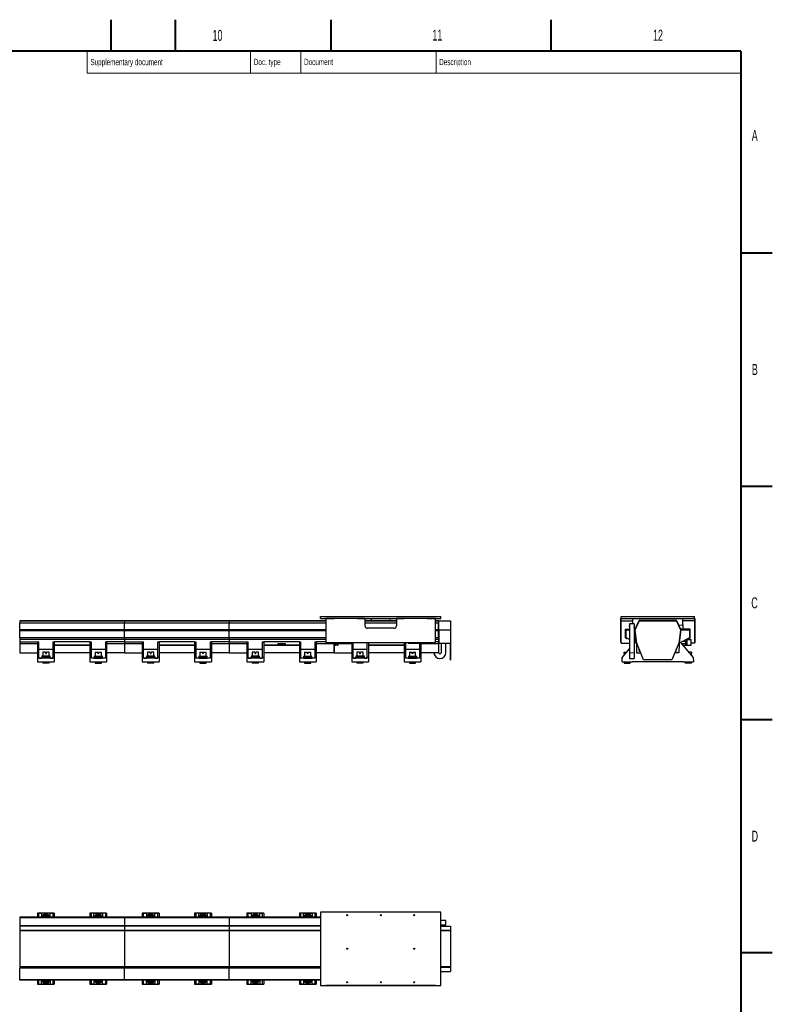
# Model space of a CAD drawing. Header units: millimetres. Extents: x 0 to 841, y 0 to 594.
# Tile 14 of 14: x 602 to 841, y 281 to 594. Entities that reach past the tile are written whole.
import ezdxf

# ---------------------------------------------------------------- set-up
doc = ezdxf.new("R2010")
doc.units = ezdxf.units.MM
doc.styles.add('SLDTEXTSTYLE0', font='TXT', dxfattribs={"width": 0.605})

msp = doc.modelspace()

# ---------------------------------------------------------------- linework, layer by layer
at = {"color": 7, "linetype": 'Continuous', "lineweight": 40}
for p, q in [((630.5, 594), (630.5, 584)), ((651, 594), (651, 584)), ((700.5, 594), (700.5, 584)), ((770.5, 594), (770.5, 584)), ((831, 584), (20, 584)), ((831, 584), (831, 10)), ((831, 519.75), (841, 519.75)), ((831, 445.5), (841, 445.5)), ((831, 371.25), (841, 371.25)), ((831, 297), (841, 297))]:
    msp.add_line(p, q, dxfattribs=at)
at = {"color": 7, "linetype": 'Continuous', "lineweight": 15}
for p, q in [((623, 584), (623, 577)), ((675, 584), (675, 577)), ((691, 584), (691, 577)), ((734, 584), (734, 577)), ((623, 577), (831, 577))]:
    msp.add_line(p, q, dxfattribs=at)
at = {"color": 7, "linetype": 'Continuous', "lineweight": 30}
for p, q in [((634.83, 402.67), (601.53, 402.67)), ((601.53, 402.67), (601.53, 402.51)), ((601.53, 402.51), (601.53, 401.91)), ((634.83, 401.91), (601.53, 401.91)), ((601.53, 401.85), (601.53, 401.91)), ((634.83, 401.85), (601.53, 401.85)), ((601.53, 399.74), (601.53, 401.85)), ((634.83, 402.67), (634.83, 402.51)), ((634.83, 402.51), (634.83, 401.91)), ((634.83, 401.85), (634.83, 401.91)), ((634.83, 399.74), (634.83, 401.85)), ((668.16, 402.67), (634.86, 402.67)), ((634.86, 402.67), (634.86, 402.51)), ((634.86, 402.51), (634.86, 401.91)), ((668.16, 401.91), (634.86, 401.91)), ((634.86, 401.85), (634.86, 401.91)), ((668.16, 401.85), (634.86, 401.85)), ((634.86, 399.74), (634.86, 401.85)), ((668.16, 402.67), (668.16, 402.51)), ((668.16, 402.51), (668.16, 401.91)), ((668.16, 401.85), (668.16, 401.91)), ((668.16, 399.74), (668.16, 401.85)), ((698.93, 402.67), (668.19, 402.67)), ((668.19, 402.67), (668.19, 402.51)), ((668.19, 402.51), (668.19, 401.91)), ((698.93, 401.91), (668.19, 401.91)), ((668.19, 401.85), (668.19, 401.91)), ((698.93, 401.85), (668.19, 401.85)), ((668.19, 399.74), (668.19, 401.85)), ((697.23, 403.35), (697.23, 404.02)), ((697.23, 404.02), (735.56, 404.02)), ((697.23, 403.35), (701.63, 403.35)), ((698.93, 403.34), (698.93, 395.69)), ((711.39, 403.34), (698.93, 403.34)), ((701.63, 403.35), (701.63, 403.34)), ((708.96, 403.35), (723.83, 403.35)), ((708.96, 403.35), (708.96, 403.34)), ((711.39, 401.07), (711.39, 403.34)), ((711.39, 403.34), (713.39, 403.34)), ((721.39, 402.67), (711.39, 402.67)), ((721.39, 401.91), (711.39, 401.91)), ((721.39, 401.85), (711.39, 401.85)), ((713.39, 403.34), (713.39, 402.67)), ((719.39, 402.67), (719.39, 403.34)), ((719.39, 403.34), (721.39, 403.34)), ((721.39, 403.34), (721.39, 401.07)), ((733.86, 403.34), (721.39, 403.34)), ((723.83, 403.35), (723.83, 403.34)), ((731.16, 403.35), (735.56, 403.35)), ((731.16, 403.35), (731.16, 403.34)), ((733.86, 395.69), (733.86, 403.34)), ((734.83, 402.67), (733.86, 402.67)), ((734.83, 401.91), (733.86, 401.91)), ((734.83, 401.85), (733.86, 401.85)), ((734.83, 402.67), (734.83, 402.51)), ((734.83, 402.51), (734.83, 401.91)), ((734.83, 401.85), (734.83, 401.91)), ((734.83, 399.74), (734.83, 401.85)), ((734.86, 401.65), (734.83, 401.65)), ((734.86, 402.67), (738.63, 402.67)), ((734.86, 402.51), (734.86, 402.67)), ((734.86, 399.79), (734.86, 402.51)), ((735.56, 403.35), (735.56, 404.02)), ((738.63, 402.67), (738.63, 402.51)), ((738.63, 402.51), (738.63, 399.79)), ((792.79, 395.69), (792.79, 403.34)), ((792.79, 403.34), (792.89, 403.34)), ((792.89, 403.35), (792.89, 404.02)), ((792.89, 404.02), (816.22, 404.02)), ((792.89, 403.35), (816.22, 403.35)), ((792.89, 403.35), (792.89, 403.34)), ((792.89, 395.69), (792.89, 403.34)), ((792.89, 402.62), (796.62, 402.62)), ((795.56, 401.65), (795.56, 392.49)), ((797.06, 401.65), (795.56, 401.65)), ((796.62, 402.62), (796.62, 403.35)), ((796.62, 401.67), (796.62, 402.62)), ((797.06, 401.65), (797.06, 392.49)), ((797.21, 399.81), (798.5, 402.57)), ((797.35, 399.79), (798.62, 402.51)), ((798.86, 402.8), (810.25, 402.8)), ((798.86, 402.67), (810.25, 402.67)), ((810.5, 402.51), (811.76, 399.79)), ((810.62, 402.57), (811.9, 399.81)), ((811.25, 401.2), (812.49, 401.32)), ((812.49, 402.62), (812.49, 403.35)), ((816.22, 402.62), (812.49, 402.62)), ((812.49, 401.32), (812.49, 402.62)), ((812.49, 401.32), (812.49, 399.99)), ((816.22, 403.35), (816.22, 404.02)), ((816.22, 403.35), (816.22, 403.34)), ((816.32, 403.34), (816.22, 403.34)), ((816.22, 403.34), (816.22, 395.69)), ((816.32, 403.34), (816.32, 395.69)), ((601.53, 399.72), (601.53, 399.74)), ((634.83, 399.72), (601.53, 399.72)), ((601.53, 399.45), (601.53, 399.72)), ((601.53, 397.22), (601.53, 399.45)), ((634.83, 399.72), (634.83, 399.74)), ((634.83, 399.45), (634.83, 399.72)), ((634.83, 397.22), (634.83, 399.45)), ((634.86, 399.72), (634.86, 399.74)), ((668.16, 399.72), (634.86, 399.72)), ((634.86, 399.45), (634.86, 399.72)), ((634.86, 397.22), (634.86, 399.45)), ((668.16, 399.72), (668.16, 399.74)), ((668.16, 399.45), (668.16, 399.72)), ((668.16, 397.22), (668.16, 399.45)), ((668.19, 399.72), (668.19, 399.74)), ((698.93, 399.72), (668.19, 399.72)), ((668.19, 399.45), (668.19, 399.72)), ((668.19, 397.22), (668.19, 399.45)), ((720.56, 400.24), (712.23, 400.24)), ((734.83, 399.72), (733.86, 399.72)), ((734.83, 400.15), (734.86, 400.15)), ((734.83, 399.72), (734.83, 399.74)), ((734.83, 399.45), (734.83, 399.72)), ((734.83, 397.22), (734.83, 399.45)), ((734.86, 399.79), (738.63, 399.79)), ((734.86, 399.72), (734.86, 399.79)), ((734.99, 399.72), (734.86, 399.72)), ((734.86, 399.45), (734.86, 399.72)), ((734.86, 397.22), (734.86, 399.45)), ((734.99, 399.45), (734.99, 399.72)), ((734.99, 397.22), (734.99, 399.45)), ((738.63, 399.79), (738.63, 395.52)), ((794.29, 399.99), (795.56, 399.99)), ((794.29, 397.22), (794.29, 399.99)), ((794.49, 397.22), (794.49, 399.45)), ((794.76, 399.72), (795.56, 399.72)), ((797.06, 399.72), (797.23, 399.72)), ((797.71, 395.5), (797.21, 399.81)), ((797.84, 395.52), (797.35, 399.79)), ((811.76, 399.79), (811.28, 395.52)), ((811.9, 399.81), (811.41, 395.5)), ((812.49, 399.99), (811.82, 399.99)), ((811.89, 399.72), (814.36, 399.72)), ((814.82, 399.99), (812.49, 399.99)), ((814.62, 399.45), (814.62, 397.22)), ((814.82, 397.22), (814.82, 399.99)), ((634.83, 397.22), (601.53, 397.22)), ((601.53, 397.22), (601.53, 396.72)), ((634.83, 396.72), (601.53, 396.72)), ((601.53, 396.72), (601.53, 395.99)), ((601.53, 395.99), (607.18, 395.99)), ((601.53, 395.99), (601.53, 395.42)), ((601.53, 395.42), (601.53, 395.26)), ((601.53, 395.26), (601.53, 392.49)), ((607.18, 395.99), (607.18, 395.78)), ((607.18, 395.78), (607.18, 390.99)), ((607.58, 395.78), (607.58, 395.99)), ((607.58, 390.99), (607.58, 395.78)), ((612.11, 395.78), (612.11, 395.99)), ((612.11, 390.99), (612.11, 395.78)), ((612.51, 395.99), (612.51, 395.78)), ((623.84, 395.99), (612.51, 395.99)), ((612.51, 395.78), (612.51, 390.99)), ((623.84, 395.99), (623.84, 395.78)), ((623.84, 395.78), (623.84, 390.99)), ((624.24, 395.99), (624.24, 395.78)), ((624.24, 395.78), (624.24, 390.99)), ((628.78, 395.99), (628.78, 395.78)), ((628.78, 395.78), (628.78, 390.99)), ((629.18, 395.99), (629.18, 395.78)), ((634.83, 395.99), (629.18, 395.99)), ((629.18, 395.78), (629.18, 390.99)), ((634.83, 397.22), (634.83, 396.72)), ((634.83, 396.72), (634.83, 395.99)), ((634.83, 395.99), (634.83, 395.42)), ((634.83, 395.42), (634.83, 395.26)), ((634.83, 395.26), (634.83, 392.49)), ((668.16, 397.22), (634.86, 397.22)), ((634.86, 397.22), (634.86, 396.72)), ((668.16, 396.72), (634.86, 396.72)), ((634.86, 396.72), (634.86, 395.99)), ((634.86, 395.99), (640.51, 395.99)), ((634.86, 395.99), (634.86, 395.42)), ((634.86, 395.42), (634.86, 395.26)), ((634.86, 395.26), (634.86, 392.49)), ((640.51, 395.99), (640.51, 395.78)), ((640.51, 395.78), (640.51, 390.99)), ((640.91, 395.78), (640.91, 395.99)), ((640.91, 390.99), (640.91, 395.78)), ((645.44, 395.78), (645.44, 395.99)), ((645.44, 390.99), (645.44, 395.78)), ((645.84, 395.99), (645.84, 395.78)), ((657.18, 395.99), (645.84, 395.99)), ((645.84, 395.78), (645.84, 390.99)), ((657.18, 395.99), (657.18, 395.78)), ((657.18, 395.78), (657.18, 390.99)), ((657.58, 395.99), (657.58, 395.78)), ((657.58, 395.78), (657.58, 390.99)), ((662.11, 395.99), (662.11, 395.78)), ((662.11, 395.78), (662.11, 390.99)), ((662.51, 395.99), (662.51, 395.78)), ((668.16, 395.99), (662.51, 395.99)), ((662.51, 395.78), (662.51, 390.99)), ((668.16, 397.22), (668.16, 396.72)), ((668.16, 396.72), (668.16, 395.99)), ((668.16, 395.99), (668.16, 395.42)), ((668.16, 395.42), (668.16, 395.26)), ((668.16, 395.26), (668.16, 392.49)), ((698.93, 397.22), (668.19, 397.22)), ((668.19, 397.22), (668.19, 396.72)), ((698.93, 396.72), (668.19, 396.72)), ((668.19, 396.72), (668.19, 395.99)), ((668.19, 395.99), (673.84, 395.99)), ((668.19, 395.99), (668.19, 395.42)), ((668.19, 395.42), (668.19, 395.26)), ((668.19, 395.26), (668.19, 392.49)), ((673.84, 395.99), (673.84, 395.78)), ((673.84, 395.78), (673.84, 390.99)), ((674.24, 395.78), (674.24, 395.99)), ((674.24, 390.99), (674.24, 395.78)), ((678.78, 395.78), (678.78, 395.99)), ((678.78, 390.99), (678.78, 395.78)), ((679.18, 395.99), (679.18, 395.78)), ((690.51, 395.99), (679.18, 395.99)), ((679.18, 395.78), (679.18, 390.99)), ((683.68, 395.45), (683.68, 394.85)), ((683.68, 395.45), (684.38, 395.45)), ((684.38, 395.45), (684.38, 394.85)), ((684.38, 395.45), (684.51, 395.45)), ((684.51, 395.45), (684.51, 394.85)), ((684.51, 395.45), (684.53, 395.45)), ((684.53, 395.45), (684.53, 394.85)), ((684.53, 395.45), (684.54, 395.45)), ((684.54, 395.45), (684.54, 394.85)), ((684.54, 395.45), (685.31, 395.45)), ((685.31, 395.45), (685.31, 394.85)), ((685.31, 395.45), (686.01, 395.45)), ((686.01, 395.45), (686.01, 394.85)), ((690.51, 395.99), (690.51, 395.78)), ((690.51, 395.78), (690.51, 390.99)), ((690.91, 395.99), (690.91, 395.78)), ((690.91, 395.78), (690.91, 390.99)), ((695.44, 395.99), (695.44, 395.78)), ((695.44, 395.78), (695.44, 390.99)), ((695.84, 395.99), (695.84, 395.78)), ((698.93, 395.99), (695.84, 395.99)), ((695.84, 395.78), (695.84, 390.99)), ((698.93, 395.69), (733.86, 395.69)), ((701.49, 395.69), (701.49, 395.42)), ((701.49, 395.42), (701.49, 395.26)), ((701.49, 395.26), (701.49, 392.49)), ((701.53, 395.69), (701.53, 395.42)), ((701.53, 395.42), (701.53, 395.26)), ((701.53, 395.26), (701.53, 392.49)), ((701.89, 394.92), (701.89, 395.69)), ((702.15, 394.92), (702.15, 395.69)), ((702.26, 395.29), (702.26, 394.92)), ((702.53, 394.92), (702.53, 395.29)), ((702.71, 394.92), (702.71, 395.69)), ((702.89, 394.92), (702.89, 395.69)), ((702.96, 395.69), (702.96, 395.52)), ((707.63, 395.52), (702.96, 395.52)), ((707.18, 395.52), (707.18, 390.99)), ((707.58, 390.99), (707.58, 395.52)), ((707.63, 395.69), (707.63, 395.52)), ((712.11, 390.99), (712.11, 395.69)), ((712.51, 395.69), (712.51, 390.99)), ((723.84, 395.69), (723.84, 390.99)), ((724.24, 395.69), (724.24, 390.99)), ((725.16, 395.69), (725.16, 395.52)), ((725.16, 395.52), (729.83, 395.52)), ((728.78, 395.52), (728.78, 390.99)), ((729.18, 395.52), (729.18, 390.99)), ((729.83, 395.69), (729.83, 395.52)), ((734.83, 397.22), (733.86, 397.22)), ((734.83, 396.72), (733.86, 396.72)), ((734.83, 395.99), (733.86, 395.99)), ((734.83, 397.22), (734.83, 396.72)), ((734.83, 396.72), (734.83, 395.99)), ((734.83, 395.99), (734.83, 395.42)), ((734.83, 395.42), (734.83, 395.26)), ((734.83, 395.26), (734.83, 392.49)), ((734.99, 397.22), (734.86, 397.22)), ((734.86, 395.52), (734.86, 397.22)), ((734.86, 395.52), (734.99, 395.52)), ((734.99, 395.52), (734.99, 397.22)), ((734.99, 395.52), (738.53, 395.52)), ((735.63, 395.52), (735.63, 392.49)), ((737.13, 392.49), (737.13, 395.52)), ((738.53, 395.52), (738.63, 395.52)), ((738.53, 395.52), (738.53, 390.17)), ((738.63, 395.52), (738.63, 390.17)), ((792.79, 395.69), (792.89, 395.69)), ((792.89, 395.69), (792.89, 395.52)), ((792.89, 395.52), (795.56, 395.52)), ((795.56, 396.65), (794.49, 397.22)), ((797.71, 395.5), (797.06, 395.85)), ((797.06, 395.48), (797.27, 395.73)), ((797.65, 395.53), (797.72, 395.42)), ((797.71, 395.5), (797.84, 395.52)), ((797.76, 395.26), (797.83, 392.49)), ((800.06, 390.17), (797.84, 395.52)), ((811.28, 395.52), (809.06, 390.17)), ((811.28, 395.52), (811.41, 395.5)), ((811.35, 395.26), (811.28, 392.49)), ((811.46, 395.53), (811.4, 395.42)), ((814.62, 397.22), (811.41, 395.5)), ((811.84, 395.73), (815.85, 390.99)), ((812.08, 395.45), (812.14, 395.45)), ((812.14, 395.45), (812.14, 395.38)), ((812.14, 395.45), (813.49, 395.45)), ((813.49, 396.04), (812.41, 396.04)), ((813.49, 395.52), (813.49, 396.04)), ((813.52, 395.52), (813.49, 395.52)), ((813.49, 395.45), (813.49, 394.85)), ((813.52, 394.92), (813.52, 396.63)), ((813.54, 394.92), (813.54, 396.64)), ((813.57, 396.65), (813.69, 396.65)), ((813.69, 394.92), (813.69, 396.65)), ((813.69, 396.65), (813.86, 396.65)), ((813.86, 396.65), (815.16, 396.65)), ((815.16, 394.92), (815.16, 396.65)), ((816.22, 395.52), (815.16, 395.52)), ((816.32, 395.69), (816.22, 395.69)), ((816.22, 395.69), (816.22, 395.52)), ((601.53, 392.49), (607.18, 392.49)), ((608.84, 392.67), (608.84, 391.37)), ((609.67, 392.67), (608.84, 392.67)), ((609.67, 392.67), (609.67, 392.24)), ((609.67, 392.24), (610.01, 392.24)), ((610.01, 392.24), (610.01, 392.67)), ((610.84, 392.67), (610.01, 392.67)), ((610.84, 391.37), (610.84, 392.67)), ((623.84, 392.49), (612.51, 392.49)), ((625.51, 392.67), (625.51, 391.37)), ((625.51, 392.67), (626.34, 392.67)), ((626.34, 392.67), (626.34, 392.24)), ((626.68, 392.24), (626.34, 392.24)), ((626.68, 392.24), (626.68, 392.67)), ((626.68, 392.67), (627.51, 392.67)), ((627.51, 391.37), (627.51, 392.67)), ((634.83, 392.49), (629.18, 392.49)), ((634.86, 392.49), (640.51, 392.49)), ((642.18, 392.67), (642.18, 391.37)), ((643.01, 392.67), (642.18, 392.67)), ((643.01, 392.67), (643.01, 392.24)), ((643.01, 392.24), (643.35, 392.24)), ((643.35, 392.24), (643.35, 392.67)), ((644.18, 392.67), (643.35, 392.67)), ((644.18, 391.37), (644.18, 392.67)), ((657.18, 392.49), (645.84, 392.49)), ((658.84, 392.67), (658.84, 391.37)), ((658.84, 392.67), (659.67, 392.67)), ((659.67, 392.67), (659.67, 392.24)), ((660.01, 392.24), (659.67, 392.24)), ((660.01, 392.24), (660.01, 392.67)), ((660.01, 392.67), (660.84, 392.67)), ((660.84, 391.37), (660.84, 392.67)), ((668.16, 392.49), (662.51, 392.49)), ((668.19, 392.49), (673.84, 392.49)), ((675.51, 392.67), (675.51, 391.37)), ((676.34, 392.67), (675.51, 392.67)), ((676.34, 392.67), (676.34, 392.24)), ((676.34, 392.24), (676.68, 392.24)), ((676.68, 392.24), (676.68, 392.67)), ((677.51, 392.67), (676.68, 392.67)), ((677.51, 391.37), (677.51, 392.67)), ((690.51, 392.49), (679.18, 392.49)), ((683.68, 394.85), (684.38, 394.85)), ((684.38, 394.85), (684.51, 394.85)), ((684.51, 394.85), (684.53, 394.85)), ((684.53, 394.85), (684.54, 394.85)), ((684.54, 394.85), (685.31, 394.85)), ((685.31, 394.85), (686.01, 394.85)), ((692.18, 392.67), (692.18, 391.37)), ((692.18, 392.67), (693.01, 392.67)), ((693.01, 392.67), (693.01, 392.24)), ((693.35, 392.24), (693.01, 392.24)), ((693.35, 392.24), (693.35, 392.67)), ((693.35, 392.67), (694.18, 392.67)), ((694.18, 391.37), (694.18, 392.67)), ((701.49, 392.49), (695.84, 392.49)), ((701.53, 392.49), (707.18, 392.49)), ((701.89, 394.92), (702.15, 394.92)), ((702.15, 394.92), (702.26, 394.92)), ((702.53, 394.92), (702.54, 394.92)), ((702.54, 394.92), (702.71, 394.92)), ((702.71, 394.92), (702.89, 394.92)), ((708.84, 392.67), (708.84, 391.37)), ((709.67, 392.67), (708.84, 392.67)), ((709.67, 392.67), (709.67, 392.24)), ((709.67, 392.24), (710.01, 392.24)), ((710.01, 392.24), (710.01, 392.67)), ((710.84, 392.67), (710.01, 392.67)), ((710.84, 391.37), (710.84, 392.67)), ((723.84, 392.49), (712.51, 392.49)), ((725.51, 392.67), (725.51, 391.37)), ((725.51, 392.67), (726.34, 392.67)), ((726.34, 392.67), (726.34, 392.24)), ((726.68, 392.24), (726.34, 392.24)), ((726.68, 392.24), (726.68, 392.67)), ((726.68, 392.67), (727.51, 392.67)), ((727.51, 391.37), (727.51, 392.67)), ((734.83, 392.49), (729.18, 392.49)), ((793.27, 390.99), (795.56, 393.7)), ((793.82, 392.24), (793.82, 391.65)), ((793.84, 392.24), (793.82, 392.24)), ((793.84, 392.24), (793.84, 392.67)), ((793.84, 392.67), (794.69, 392.67)), ((795.56, 392.49), (795.56, 390.59)), ((797.06, 392.49), (797.06, 390.59)), ((797.83, 392.49), (799.1, 392.49)), ((798.67, 392.98), (798.65, 393.55)), ((798.93, 392.89), (798.77, 392.89)), ((811.28, 392.49), (810.02, 392.49)), ((810.18, 392.89), (810.35, 392.89)), ((810.45, 392.98), (810.46, 393.55)), ((812.58, 394.85), (813.49, 394.85)), ((813.52, 394.92), (813.54, 394.92)), ((813.54, 394.92), (813.69, 394.92)), ((813.69, 394.92), (813.86, 394.92)), ((813.86, 394.92), (815.16, 394.92)), ((815.28, 392.67), (814.43, 392.67)), ((815.28, 392.67), (815.28, 392.24)), ((815.28, 392.24), (815.29, 392.24)), ((815.29, 391.65), (815.29, 392.24)), ((607.58, 390.99), (607.18, 390.99)), ((607.18, 390.99), (607.18, 389.52)), ((607.18, 389.52), (612.51, 389.52)), ((607.58, 390.72), (607.58, 390.99)), ((607.58, 390.72), (608.48, 390.72)), ((608.48, 391), (608.48, 390.72)), ((611.21, 391), (608.48, 391)), ((611.21, 390.72), (608.48, 390.72)), ((608.51, 391.37), (608.51, 391)), ((611.18, 391.37), (608.51, 391.37)), ((608.84, 389.52), (608.84, 389.19)), ((610.84, 389.19), (608.84, 389.19)), ((610.84, 389.19), (610.84, 389.52)), ((611.18, 391), (611.18, 391.37)), ((611.21, 391), (611.21, 390.72)), ((611.21, 390.72), (612.11, 390.72)), ((612.11, 390.72), (612.11, 390.99)), ((612.51, 390.99), (612.11, 390.99)), ((612.51, 390.99), (612.51, 389.52)), ((623.84, 390.99), (623.84, 389.52)), ((623.84, 390.99), (624.24, 390.99)), ((623.84, 389.52), (629.18, 389.52)), ((624.24, 390.72), (624.24, 390.99)), ((625.14, 390.72), (624.24, 390.72)), ((625.14, 391), (627.88, 391)), ((625.14, 391), (625.14, 390.72)), ((625.14, 390.72), (627.88, 390.72)), ((625.18, 391.37), (625.18, 391)), ((625.18, 391.37), (627.84, 391.37)), ((625.51, 389.52), (625.51, 389.19)), ((625.51, 389.19), (627.51, 389.19)), ((627.51, 389.19), (627.51, 389.52)), ((627.84, 391), (627.84, 391.37)), ((627.88, 391), (627.88, 390.72)), ((628.78, 390.72), (627.88, 390.72)), ((628.78, 390.72), (628.78, 390.99)), ((628.78, 390.99), (629.18, 390.99)), ((629.18, 390.99), (629.18, 389.52)), ((640.51, 390.99), (640.51, 389.52)), ((640.91, 390.99), (640.51, 390.99)), ((640.51, 389.52), (645.84, 389.52)), ((640.91, 390.72), (640.91, 390.99)), ((640.91, 390.72), (641.81, 390.72)), ((641.81, 391), (641.81, 390.72)), ((644.54, 391), (641.81, 391)), ((644.54, 390.72), (641.81, 390.72)), ((641.84, 391.37), (641.84, 391)), ((644.51, 391.37), (641.84, 391.37)), ((642.18, 389.52), (642.18, 389.19)), ((644.18, 389.19), (642.18, 389.19)), ((644.18, 389.19), (644.18, 389.52)), ((644.51, 391), (644.51, 391.37)), ((644.54, 391), (644.54, 390.72)), ((644.54, 390.72), (645.44, 390.72)), ((645.44, 390.72), (645.44, 390.99)), ((645.84, 390.99), (645.44, 390.99)), ((645.84, 390.99), (645.84, 389.52)), ((657.18, 390.99), (657.58, 390.99)), ((657.18, 390.99), (657.18, 389.52)), ((657.18, 389.52), (662.51, 389.52)), ((657.58, 390.72), (657.58, 390.99)), ((658.48, 390.72), (657.58, 390.72)), ((658.48, 391), (658.48, 390.72)), ((658.48, 391), (661.21, 391)), ((658.48, 390.72), (661.21, 390.72)), ((658.51, 391.37), (658.51, 391)), ((658.51, 391.37), (661.18, 391.37)), ((658.84, 389.52), (658.84, 389.19)), ((658.84, 389.19), (660.84, 389.19)), ((660.84, 389.19), (660.84, 389.52)), ((661.18, 391), (661.18, 391.37)), ((661.21, 391), (661.21, 390.72)), ((662.11, 390.72), (661.21, 390.72)), ((662.11, 390.72), (662.11, 390.99)), ((662.11, 390.99), (662.51, 390.99)), ((662.51, 390.99), (662.51, 389.52)), ((673.84, 390.99), (673.84, 389.52)), ((674.24, 390.99), (673.84, 390.99)), ((673.84, 389.52), (679.18, 389.52)), ((674.24, 390.72), (674.24, 390.99)), ((674.24, 390.72), (675.14, 390.72)), ((675.14, 391), (675.14, 390.72)), ((677.88, 391), (675.14, 391)), ((677.88, 390.72), (675.14, 390.72)), ((675.18, 391.37), (675.18, 391)), ((677.84, 391.37), (675.18, 391.37)), ((675.51, 389.52), (675.51, 389.19)), ((677.51, 389.19), (675.51, 389.19)), ((677.51, 389.19), (677.51, 389.52)), ((677.84, 391), (677.84, 391.37)), ((677.88, 391), (677.88, 390.72)), ((677.88, 390.72), (678.78, 390.72)), ((678.78, 390.72), (678.78, 390.99)), ((679.18, 390.99), (678.78, 390.99)), ((679.18, 390.99), (679.18, 389.52)), ((690.51, 390.99), (690.91, 390.99)), ((690.51, 390.99), (690.51, 389.52)), ((690.51, 389.52), (695.84, 389.52)), ((690.91, 390.72), (690.91, 390.99)), ((691.81, 390.72), (690.91, 390.72)), ((691.81, 391), (691.81, 390.72)), ((691.81, 391), (694.54, 391)), ((691.81, 390.72), (694.54, 390.72)), ((691.84, 391.37), (691.84, 391)), ((691.84, 391.37), (694.51, 391.37)), ((692.18, 389.52), (692.18, 389.19)), ((692.18, 389.19), (694.18, 389.19)), ((694.18, 389.19), (694.18, 389.52)), ((694.51, 391), (694.51, 391.37)), ((694.54, 391), (694.54, 390.72)), ((695.44, 390.72), (694.54, 390.72)), ((695.44, 390.72), (695.44, 390.99)), ((695.44, 390.99), (695.84, 390.99)), ((695.84, 390.99), (695.84, 389.52)), ((707.58, 390.99), (707.18, 390.99)), ((707.18, 390.99), (707.18, 389.52)), ((707.18, 389.52), (712.51, 389.52)), ((707.58, 390.72), (707.58, 390.99)), ((707.58, 390.72), (708.48, 390.72)), ((708.48, 391), (708.48, 390.72)), ((711.21, 391), (708.48, 391)), ((711.21, 390.72), (708.48, 390.72)), ((708.51, 391.37), (708.51, 391)), ((711.18, 391.37), (708.51, 391.37)), ((708.84, 389.52), (708.84, 389.19)), ((710.84, 389.19), (708.84, 389.19)), ((710.84, 389.19), (710.84, 389.52)), ((711.18, 391), (711.18, 391.37)), ((711.21, 391), (711.21, 390.72)), ((711.21, 390.72), (712.11, 390.72)), ((712.11, 390.72), (712.11, 390.99)), ((712.51, 390.99), (712.11, 390.99)), ((712.51, 390.99), (712.51, 389.52)), ((723.84, 390.99), (723.84, 389.52)), ((723.84, 390.99), (724.24, 390.99)), ((723.84, 389.52), (729.18, 389.52)), ((724.24, 390.72), (724.24, 390.99)), ((725.14, 390.72), (724.24, 390.72)), ((725.14, 391), (725.14, 390.72)), ((725.14, 391), (727.88, 391)), ((725.14, 390.72), (727.88, 390.72)), ((725.18, 391.37), (725.18, 391)), ((725.18, 391.37), (727.84, 391.37)), ((725.51, 389.52), (725.51, 389.19)), ((725.51, 389.19), (727.51, 389.19)), ((727.51, 389.19), (727.51, 389.52)), ((727.84, 391), (727.84, 391.37)), ((727.88, 391), (727.88, 390.72)), ((728.78, 390.72), (727.88, 390.72)), ((728.78, 390.72), (728.78, 390.99)), ((728.78, 390.99), (729.18, 390.99)), ((729.18, 390.99), (729.18, 389.52)), ((738.53, 390.17), (738.63, 390.17)), ((793.23, 389.52), (793.27, 390.99)), ((793.23, 389.52), (796.45, 389.52)), ((793.26, 391), (793.26, 390.72)), ((793.26, 391), (793.28, 391)), ((793.49, 391.37), (793.49, 391.25)), ((793.49, 391.37), (793.59, 391.37)), ((793.82, 389.52), (793.82, 389.19)), ((793.82, 389.19), (795.82, 389.19)), ((795.56, 390.59), (797.06, 390.59)), ((795.82, 389.19), (795.82, 389.52)), ((796.57, 389.59), (796.45, 389.52)), ((812.54, 389.59), (796.57, 389.59)), ((809.06, 390.17), (800.06, 390.17)), ((812.66, 389.52), (812.54, 389.59)), ((812.66, 389.52), (815.89, 389.52)), ((813.29, 389.52), (813.29, 389.19)), ((815.29, 389.19), (813.29, 389.19)), ((815.29, 389.19), (815.29, 389.52)), ((815.62, 391.37), (815.52, 391.37)), ((815.62, 391.25), (815.62, 391.37)), ((815.86, 391), (815.83, 391)), ((815.85, 390.99), (815.89, 389.52)), ((815.86, 391), (815.86, 390.72)), ((634.83, 308.32), (601.53, 308.32)), ((601.53, 308.32), (601.53, 308.05)), ((601.53, 308.05), (601.53, 305.58)), ((612.51, 309.58), (607.18, 309.58)), ((607.18, 309.58), (607.18, 309.54)), ((607.58, 309.54), (607.18, 309.54)), ((607.18, 309.54), (607.18, 308.32)), ((607.58, 309.55), (608.48, 309.55)), ((607.58, 309.55), (607.58, 309.54)), ((607.58, 308.32), (607.58, 309.54)), ((608.48, 309.55), (608.48, 308.32)), ((611.21, 309.55), (608.48, 309.55)), ((609.67, 308.97), (609.67, 308.63)), ((610.01, 308.63), (610.01, 308.97)), ((611.21, 308.32), (611.21, 309.55)), ((611.21, 309.55), (612.11, 309.55)), ((612.11, 309.55), (612.11, 309.54)), ((612.51, 309.54), (612.11, 309.54)), ((612.11, 308.32), (612.11, 309.54)), ((612.51, 309.58), (612.51, 309.54)), ((612.51, 309.54), (612.51, 308.32)), ((629.18, 309.58), (623.84, 309.58)), ((623.84, 309.58), (623.84, 309.54)), ((623.84, 309.54), (624.24, 309.54)), ((623.84, 309.54), (623.84, 308.32)), ((625.14, 309.55), (624.24, 309.55)), ((624.24, 309.55), (624.24, 309.54)), ((624.24, 309.54), (624.24, 308.32)), ((625.14, 309.55), (627.88, 309.55)), ((625.14, 308.32), (625.14, 309.55)), ((626.34, 308.63), (626.34, 308.97)), ((626.68, 308.97), (626.68, 308.63)), ((627.88, 309.55), (627.88, 308.32)), ((628.78, 309.55), (627.88, 309.55)), ((628.78, 309.55), (628.78, 309.54)), ((628.78, 309.54), (629.18, 309.54)), ((628.78, 309.54), (628.78, 308.32)), ((629.18, 309.58), (629.18, 309.54)), ((629.18, 309.54), (629.18, 308.32)), ((634.83, 308.32), (634.83, 308.05)), ((634.83, 308.05), (634.83, 305.58)), ((668.16, 308.32), (634.86, 308.32)), ((634.86, 308.32), (634.86, 308.05)), ((634.86, 308.05), (634.86, 305.58)), ((645.84, 309.58), (640.51, 309.58)), ((640.51, 309.58), (640.51, 309.54)), ((640.91, 309.54), (640.51, 309.54)), ((640.51, 309.54), (640.51, 308.32)), ((640.91, 309.55), (641.81, 309.55)), ((640.91, 309.55), (640.91, 309.54)), ((640.91, 308.32), (640.91, 309.54)), ((641.81, 309.55), (641.81, 308.32)), ((644.54, 309.55), (641.81, 309.55)), ((643.01, 308.97), (643.01, 308.63)), ((643.35, 308.63), (643.35, 308.97)), ((644.54, 308.32), (644.54, 309.55)), ((644.54, 309.55), (645.44, 309.55)), ((645.44, 309.55), (645.44, 309.54)), ((645.84, 309.54), (645.44, 309.54)), ((645.44, 308.32), (645.44, 309.54)), ((645.84, 309.58), (645.84, 309.54)), ((645.84, 309.54), (645.84, 308.32)), ((662.51, 309.58), (657.18, 309.58)), ((657.18, 309.58), (657.18, 309.54)), ((657.18, 309.54), (657.58, 309.54)), ((657.18, 309.54), (657.18, 308.32)), ((658.48, 309.55), (657.58, 309.55)), ((657.58, 309.55), (657.58, 309.54)), ((657.58, 309.54), (657.58, 308.32)), ((658.48, 308.32), (658.48, 309.55)), ((658.48, 309.55), (661.21, 309.55)), ((659.67, 308.63), (659.67, 308.97)), ((660.01, 308.97), (660.01, 308.63)), ((661.21, 309.55), (661.21, 308.32)), ((662.11, 309.55), (661.21, 309.55)), ((662.11, 309.55), (662.11, 309.54)), ((662.11, 309.54), (662.51, 309.54)), ((662.11, 309.54), (662.11, 308.32)), ((662.51, 309.58), (662.51, 309.54)), ((662.51, 309.54), (662.51, 308.32)), ((668.16, 308.32), (668.16, 308.05)), ((668.16, 308.05), (668.16, 305.58)), ((697.23, 308.32), (668.19, 308.32)), ((668.19, 308.32), (668.19, 308.05)), ((668.19, 308.05), (668.19, 305.58)), ((679.18, 309.58), (673.84, 309.58)), ((673.84, 309.58), (673.84, 309.54)), ((674.24, 309.54), (673.84, 309.54)), ((673.84, 309.54), (673.84, 308.32)), ((674.24, 309.55), (675.14, 309.55)), ((674.24, 309.55), (674.24, 309.54)), ((674.24, 308.32), (674.24, 309.54)), ((675.14, 309.55), (675.14, 308.32)), ((677.88, 309.55), (675.14, 309.55)), ((676.34, 308.97), (676.34, 308.63)), ((676.68, 308.63), (676.68, 308.97)), ((677.88, 308.32), (677.88, 309.55)), ((677.88, 309.55), (678.78, 309.55)), ((678.78, 309.55), (678.78, 309.54)), ((679.18, 309.54), (678.78, 309.54)), ((678.78, 308.32), (678.78, 309.54)), ((679.18, 309.58), (679.18, 309.54)), ((679.18, 309.54), (679.18, 308.32)), ((695.84, 309.58), (690.51, 309.58)), ((690.51, 309.58), (690.51, 309.54)), ((690.51, 309.54), (690.91, 309.54)), ((690.51, 309.54), (690.51, 308.32)), ((691.81, 309.55), (690.91, 309.55)), ((690.91, 309.55), (690.91, 309.54)), ((690.91, 309.54), (690.91, 308.32)), ((691.81, 309.55), (694.54, 309.55)), ((691.81, 308.32), (691.81, 309.55)), ((693.01, 308.63), (693.01, 308.97)), ((693.35, 308.97), (693.35, 308.63)), ((694.54, 309.55), (694.54, 308.32)), ((695.44, 309.55), (694.54, 309.55)), ((695.44, 309.55), (695.44, 309.54)), ((695.44, 309.54), (695.84, 309.54)), ((695.44, 309.54), (695.44, 308.32)), ((695.84, 309.58), (695.84, 309.54)), ((695.84, 309.54), (695.84, 308.32)), ((735.56, 309.92), (697.23, 309.92)), ((697.23, 309.92), (697.23, 286.58)), ((698.93, 310.02), (698.93, 309.92)), ((698.93, 310.02), (713.39, 310.02)), ((713.39, 310.02), (713.39, 309.92)), ((713.39, 310.02), (713.56, 310.02)), ((713.56, 310.02), (719.23, 310.02)), ((719.23, 310.02), (719.39, 310.02)), ((719.39, 310.02), (719.39, 309.92)), ((719.39, 310.02), (733.86, 310.02)), ((733.86, 310.02), (733.86, 309.92)), ((735.56, 286.58), (735.56, 309.92)), ((737.13, 307.25), (735.56, 307.25)), ((737.13, 305.75), (737.13, 307.25)), ((601.53, 305.58), (601.53, 305.46)), ((601.53, 305.46), (601.53, 304.19)), ((601.53, 304.19), (601.53, 303.95)), ((634.83, 305.58), (634.83, 305.46)), ((634.83, 305.46), (634.83, 304.19)), ((634.83, 304.19), (634.83, 303.95)), ((634.86, 305.58), (634.86, 305.46)), ((634.86, 305.46), (634.86, 304.19)), ((634.86, 304.19), (634.86, 303.95)), ((668.16, 305.58), (668.16, 305.46)), ((668.16, 305.46), (668.16, 304.19)), ((668.16, 304.19), (668.16, 303.95)), ((668.19, 305.58), (668.19, 305.46)), ((668.19, 305.46), (668.19, 304.19)), ((668.19, 304.19), (668.19, 303.95)), ((737.13, 305.75), (735.56, 305.75)), ((735.56, 305.46), (738.63, 305.46)), ((738.63, 305.46), (738.63, 304.19)), ((738.63, 304.19), (738.63, 303.95)), ((601.53, 303.95), (601.53, 292.55)), ((634.83, 303.95), (634.83, 292.55)), ((634.86, 303.95), (634.86, 292.55)), ((668.16, 303.95), (668.16, 292.55)), ((668.19, 303.95), (668.19, 292.55)), ((738.63, 303.95), (738.63, 292.55)), ((601.53, 292.55), (601.53, 292.31)), ((601.53, 292.31), (601.53, 292.03)), ((601.53, 288.45), (601.53, 292.03)), ((634.83, 292.03), (601.53, 292.03)), ((634.83, 292.55), (634.83, 292.31)), ((634.83, 292.31), (634.83, 292.03)), ((634.83, 288.45), (634.83, 292.03)), ((634.86, 292.55), (634.86, 292.31)), ((634.86, 292.31), (634.86, 292.03)), ((634.86, 288.45), (634.86, 292.03)), ((668.16, 292.03), (634.86, 292.03)), ((668.16, 292.55), (668.16, 292.31)), ((668.16, 292.31), (668.16, 292.03)), ((668.16, 288.45), (668.16, 292.03)), ((668.19, 292.55), (668.19, 292.31)), ((668.19, 292.31), (668.19, 292.03)), ((668.19, 288.45), (668.19, 292.03)), ((697.23, 292.03), (668.19, 292.03)), ((738.63, 292.55), (738.63, 292.31)), ((738.63, 292.31), (738.63, 291.04)), ((601.53, 288.18), (601.53, 288.45)), ((634.83, 288.18), (634.83, 288.45)), ((634.86, 288.18), (634.86, 288.45)), ((668.16, 288.18), (668.16, 288.45)), ((668.19, 288.18), (668.19, 288.45)), ((735.56, 291.04), (738.63, 291.04)), ((634.83, 288.18), (601.53, 288.18)), ((607.18, 288.18), (607.18, 286.96)), ((607.58, 286.96), (607.18, 286.96)), ((607.18, 286.96), (607.18, 286.92)), ((607.18, 286.92), (612.51, 286.92)), ((607.58, 286.96), (607.58, 288.18)), ((607.58, 286.95), (607.58, 286.96)), ((607.58, 286.95), (608.48, 286.95)), ((608.48, 286.95), (608.48, 288.18)), ((611.21, 286.95), (608.48, 286.95)), ((609.67, 287.53), (609.67, 287.87)), ((610.01, 287.87), (610.01, 287.53)), ((611.21, 288.18), (611.21, 286.95)), ((611.21, 286.95), (612.11, 286.95)), ((612.11, 286.96), (612.11, 288.18)), ((612.51, 286.96), (612.11, 286.96)), ((612.11, 286.95), (612.11, 286.96)), ((612.51, 288.18), (612.51, 286.96)), ((612.51, 286.96), (612.51, 286.92)), ((623.84, 288.18), (623.84, 286.96)), ((623.84, 286.96), (624.24, 286.96)), ((623.84, 286.96), (623.84, 286.92)), ((623.84, 286.92), (629.18, 286.92)), ((624.24, 288.18), (624.24, 286.96)), ((624.24, 286.95), (624.24, 286.96)), ((625.14, 286.95), (624.24, 286.95)), ((625.14, 288.18), (625.14, 286.95)), ((625.14, 286.95), (627.88, 286.95)), ((626.34, 287.87), (626.34, 287.53)), ((626.68, 287.53), (626.68, 287.87)), ((627.88, 286.95), (627.88, 288.18)), ((628.78, 286.95), (627.88, 286.95)), ((628.78, 288.18), (628.78, 286.96)), ((628.78, 286.96), (629.18, 286.96)), ((628.78, 286.95), (628.78, 286.96)), ((629.18, 288.18), (629.18, 286.96)), ((629.18, 286.96), (629.18, 286.92)), ((668.16, 288.18), (634.86, 288.18)), ((640.51, 288.18), (640.51, 286.96)), ((640.91, 286.96), (640.51, 286.96)), ((640.51, 286.96), (640.51, 286.92)), ((640.51, 286.92), (645.84, 286.92)), ((640.91, 286.96), (640.91, 288.18)), ((640.91, 286.95), (640.91, 286.96)), ((640.91, 286.95), (641.81, 286.95)), ((641.81, 286.95), (641.81, 288.18)), ((644.54, 286.95), (641.81, 286.95)), ((643.01, 287.53), (643.01, 287.87)), ((643.35, 287.87), (643.35, 287.53)), ((644.54, 288.18), (644.54, 286.95)), ((644.54, 286.95), (645.44, 286.95)), ((645.44, 286.96), (645.44, 288.18)), ((645.84, 286.96), (645.44, 286.96)), ((645.44, 286.95), (645.44, 286.96)), ((645.84, 288.18), (645.84, 286.96)), ((645.84, 286.96), (645.84, 286.92)), ((657.18, 288.18), (657.18, 286.96)), ((657.18, 286.96), (657.58, 286.96)), ((657.18, 286.96), (657.18, 286.92)), ((657.18, 286.92), (662.51, 286.92)), ((657.58, 288.18), (657.58, 286.96)), ((657.58, 286.95), (657.58, 286.96)), ((658.48, 286.95), (657.58, 286.95)), ((658.48, 288.18), (658.48, 286.95)), ((658.48, 286.95), (661.21, 286.95)), ((659.67, 287.87), (659.67, 287.53)), ((660.01, 287.53), (660.01, 287.87)), ((661.21, 286.95), (661.21, 288.18)), ((662.11, 286.95), (661.21, 286.95)), ((662.11, 288.18), (662.11, 286.96)), ((662.11, 286.96), (662.51, 286.96)), ((662.11, 286.95), (662.11, 286.96)), ((662.51, 288.18), (662.51, 286.96)), ((662.51, 286.96), (662.51, 286.92)), ((697.23, 288.18), (668.19, 288.18)), ((673.84, 288.18), (673.84, 286.96)), ((674.24, 286.96), (673.84, 286.96)), ((673.84, 286.96), (673.84, 286.92)), ((673.84, 286.92), (679.18, 286.92)), ((674.24, 286.96), (674.24, 288.18)), ((674.24, 286.95), (674.24, 286.96)), ((674.24, 286.95), (675.14, 286.95)), ((675.14, 286.95), (675.14, 288.18)), ((677.88, 286.95), (675.14, 286.95)), ((676.34, 287.53), (676.34, 287.87)), ((676.68, 287.87), (676.68, 287.53)), ((677.88, 288.18), (677.88, 286.95)), ((677.88, 286.95), (678.78, 286.95)), ((678.78, 286.96), (678.78, 288.18)), ((679.18, 286.96), (678.78, 286.96)), ((678.78, 286.95), (678.78, 286.96)), ((679.18, 288.18), (679.18, 286.96)), ((679.18, 286.96), (679.18, 286.92)), ((690.51, 288.18), (690.51, 286.96)), ((690.51, 286.96), (690.91, 286.96)), ((690.51, 286.96), (690.51, 286.92)), ((690.51, 286.92), (695.84, 286.92)), ((690.91, 288.18), (690.91, 286.96)), ((690.91, 286.95), (690.91, 286.96)), ((691.81, 286.95), (690.91, 286.95)), ((691.81, 288.18), (691.81, 286.95)), ((691.81, 286.95), (694.54, 286.95)), ((693.01, 287.87), (693.01, 287.53)), ((693.35, 287.53), (693.35, 287.87)), ((694.54, 286.95), (694.54, 288.18)), ((695.44, 286.95), (694.54, 286.95)), ((695.44, 288.18), (695.44, 286.96)), ((695.44, 286.96), (695.84, 286.96)), ((695.44, 286.95), (695.44, 286.96)), ((695.84, 288.18), (695.84, 286.96)), ((695.84, 286.96), (695.84, 286.92)), ((697.23, 286.58), (735.56, 286.58)), ((698.93, 286.48), (698.93, 286.58)), ((711.39, 286.48), (698.93, 286.48)), ((711.39, 286.48), (711.39, 286.58)), ((712.23, 286.48), (711.39, 286.48)), ((720.56, 286.48), (712.23, 286.48)), ((721.39, 286.48), (720.56, 286.48)), ((721.39, 286.48), (721.39, 286.58)), ((733.86, 286.48), (721.39, 286.48)), ((733.86, 286.48), (733.86, 286.58))]:
    msp.add_line(p, q, dxfattribs=at)
at = {"color": 8, "linetype": 'Continuous', "lineweight": 15}
for p, q in [((634.83, 402.51), (601.53, 402.51)), ((668.16, 402.51), (634.86, 402.51)), ((698.93, 402.51), (668.19, 402.51)), ((721.39, 402.51), (711.39, 402.51)), ((734.83, 402.51), (733.86, 402.51)), ((734.86, 402.51), (738.63, 402.51)), ((634.83, 399.74), (601.53, 399.74)), ((634.83, 399.45), (601.53, 399.45)), ((668.16, 399.74), (634.86, 399.74)), ((668.16, 399.45), (634.86, 399.45)), ((698.93, 399.74), (668.19, 399.74)), ((698.93, 399.45), (668.19, 399.45)), ((734.83, 399.74), (733.86, 399.74)), ((734.83, 399.45), (733.86, 399.45)), ((734.99, 399.45), (734.86, 399.45)), ((601.53, 395.42), (607.18, 395.42)), ((601.53, 395.26), (607.18, 395.26)), ((607.58, 395.99), (607.18, 395.99)), ((607.58, 395.78), (607.18, 395.78)), ((612.51, 395.99), (612.11, 395.99)), ((612.51, 395.78), (612.11, 395.78)), ((623.84, 394.98), (612.51, 394.98)), ((623.84, 395.99), (624.24, 395.99)), ((623.84, 395.78), (624.24, 395.78)), ((628.78, 395.99), (629.18, 395.99)), ((628.78, 395.78), (629.18, 395.78)), ((634.83, 395.42), (629.18, 395.42)), ((634.83, 395.26), (629.18, 395.26)), ((634.86, 395.42), (640.51, 395.42)), ((634.86, 395.26), (640.51, 395.26)), ((640.91, 395.99), (640.51, 395.99)), ((640.91, 395.78), (640.51, 395.78)), ((645.84, 395.99), (645.44, 395.99)), ((645.84, 395.78), (645.44, 395.78)), ((657.18, 394.98), (645.84, 394.98)), ((657.18, 395.99), (657.58, 395.99)), ((657.18, 395.78), (657.58, 395.78)), ((662.11, 395.99), (662.51, 395.99)), ((662.11, 395.78), (662.51, 395.78)), ((668.16, 395.42), (662.51, 395.42)), ((668.16, 395.26), (662.51, 395.26)), ((668.19, 395.42), (673.84, 395.42)), ((668.19, 395.26), (673.84, 395.26)), ((674.24, 395.99), (673.84, 395.99)), ((674.24, 395.78), (673.84, 395.78)), ((679.18, 395.99), (678.78, 395.99)), ((679.18, 395.78), (678.78, 395.78)), ((683.68, 394.98), (679.18, 394.98)), ((690.51, 394.98), (686.01, 394.98)), ((690.51, 395.99), (690.91, 395.99)), ((690.51, 395.78), (690.91, 395.78)), ((695.44, 395.99), (695.84, 395.99)), ((695.44, 395.78), (695.84, 395.78)), ((701.49, 395.42), (695.84, 395.42)), ((701.49, 395.26), (695.84, 395.26)), ((701.53, 395.42), (701.89, 395.42)), ((701.53, 395.26), (701.89, 395.26)), ((702.26, 395.26), (702.53, 395.26)), ((702.54, 394.92), (702.54, 395.69)), ((702.89, 395.42), (707.18, 395.42)), ((702.89, 395.26), (707.18, 395.26)), ((723.84, 394.98), (712.51, 394.98)), ((734.83, 395.42), (729.18, 395.42)), ((734.83, 395.26), (729.18, 395.26)), ((813.86, 394.92), (813.86, 396.65)), ((607.58, 393.57), (612.11, 393.57)), ((607.58, 393.47), (612.11, 393.47)), ((623.84, 394.82), (612.51, 394.82)), ((628.78, 393.57), (624.24, 393.57)), ((628.78, 393.47), (624.24, 393.47)), ((640.91, 393.57), (645.44, 393.57)), ((640.91, 393.47), (645.44, 393.47)), ((657.18, 394.82), (645.84, 394.82)), ((662.11, 393.57), (657.58, 393.57)), ((662.11, 393.47), (657.58, 393.47)), ((674.24, 393.57), (678.78, 393.57)), ((674.24, 393.47), (678.78, 393.47)), ((690.51, 394.82), (679.18, 394.82)), ((695.44, 393.57), (690.91, 393.57)), ((695.44, 393.47), (690.91, 393.47)), ((707.58, 393.57), (712.11, 393.57)), ((707.58, 393.47), (712.11, 393.47)), ((723.84, 394.82), (712.51, 394.82)), ((728.78, 393.57), (724.24, 393.57)), ((728.78, 393.47), (724.24, 393.47)), ((797.06, 392.49), (795.56, 392.49)), ((607.58, 390.83), (608.48, 390.83)), ((611.21, 390.83), (612.11, 390.83)), ((625.14, 390.83), (624.24, 390.83)), ((628.78, 390.83), (627.88, 390.83)), ((640.91, 390.83), (641.81, 390.83)), ((644.54, 390.83), (645.44, 390.83)), ((658.48, 390.83), (657.58, 390.83)), ((662.11, 390.83), (661.21, 390.83)), ((674.24, 390.83), (675.14, 390.83)), ((677.88, 390.83), (678.78, 390.83)), ((691.81, 390.83), (690.91, 390.83)), ((695.44, 390.83), (694.54, 390.83)), ((707.58, 390.83), (708.48, 390.83)), ((711.21, 390.83), (712.11, 390.83)), ((725.14, 390.83), (724.24, 390.83)), ((728.78, 390.83), (727.88, 390.83)), ((634.83, 308.05), (601.53, 308.05)), ((668.16, 308.05), (634.86, 308.05)), ((697.23, 308.05), (668.19, 308.05)), ((713.56, 310.02), (713.56, 309.92)), ((719.23, 310.02), (719.23, 309.92)), ((634.83, 305.58), (601.53, 305.58)), ((634.83, 305.46), (601.53, 305.46)), ((634.83, 304.19), (601.53, 304.19)), ((668.16, 305.58), (634.86, 305.58)), ((668.16, 305.46), (634.86, 305.46)), ((668.16, 304.19), (634.86, 304.19)), ((697.23, 305.58), (668.19, 305.58)), ((697.23, 305.46), (668.19, 305.46)), ((697.23, 304.19), (668.19, 304.19)), ((735.56, 304.19), (738.63, 304.19)), ((634.83, 303.95), (601.53, 303.95)), ((668.16, 303.95), (634.86, 303.95)), ((697.23, 303.95), (668.19, 303.95)), ((735.56, 303.95), (738.63, 303.95)), ((634.83, 292.55), (601.53, 292.55)), ((634.83, 292.31), (601.53, 292.31)), ((668.16, 292.55), (634.86, 292.55)), ((668.16, 292.31), (634.86, 292.31)), ((697.23, 292.55), (668.19, 292.55)), ((697.23, 292.31), (668.19, 292.31)), ((735.56, 292.55), (738.63, 292.55)), ((735.56, 292.31), (738.63, 292.31)), ((634.83, 288.45), (601.53, 288.45)), ((668.16, 288.45), (634.86, 288.45)), ((697.23, 288.45), (668.19, 288.45)), ((712.23, 286.48), (712.23, 286.58)), ((720.56, 286.48), (720.56, 286.58))]:
    msp.add_line(p, q, dxfattribs=at)
at = {"color": 7, "linetype": 'Continuous', "lineweight": 30}
for centre, radius in [((683.98, 395.14), 0.15), ((685.03, 395.15), 0.133), ((685.71, 395.14), 0.15), ((705.73, 308.92), 0.168), ((705.73, 308.92), 0.142), ((716.39, 308.92), 0.168), ((716.39, 308.92), 0.142), ((727.06, 308.92), 0.168), ((727.06, 308.92), 0.142), ((705.73, 298.25), 0.168), ((705.73, 298.25), 0.142), ((727.06, 298.25), 0.168), ((727.06, 298.25), 0.142), ((705.73, 287.58), 0.167), ((705.73, 287.58), 0.142), ((716.39, 287.58), 0.167), ((716.39, 287.58), 0.142), ((727.06, 287.58), 0.167), ((727.06, 287.58), 0.142)]:
    msp.add_circle(centre, radius, dxfattribs=at)
for centre, radius, start, end in [((796.31, 400.9), 0.833, 154.1581, 205.8419), ((796.31, 400.9), 0.833, 64.1581, 115.8419), ((796.31, 400.9), 0.833, 334.1581, 25.8419), ((798.86, 402.4), 0.4, 90, 155), ((798.86, 402.4), 0.267, 90, 155), ((810.25, 402.4), 0.4, 25, 90), ((810.25, 402.4), 0.267, 25, 90), ((712.23, 401.07), 0.833, 180, 270), ((720.56, 401.07), 0.833, 270, 0), ((794.76, 399.45), 0.267, 90, 180), ((814.36, 399.45), 0.267, 0, 90), ((702.39, 395.29), 0.133, 0, 180), ((794.54, 397.22), 0.25, 180, 325.9038), ((797.43, 395.26), 0.333, 1.5, 30), ((811.69, 395.26), 0.333, 150, 178.5), ((814.57, 397.22), 0.25, 214.0962, 0), ((735.23, 392.49), 1.9, 180, 0), ((735.23, 392.49), 0.4, 180, 0), ((798.77, 392.99), 0.1, 181.5, 270), ((810.35, 392.99), 0.1, 270, 358.5), ((609.84, 307.98), 1.33, 14.4775, 165.5225), ((609.84, 307.98), 1, 99.7878, 160.5288), ((609.84, 307.98), 0.667, 104.7736, 150), ((609.84, 307.98), 1, 80.2122, 99.7878), ((609.84, 307.98), 0.667, 75.2264, 104.7736), ((609.84, 307.98), 1, 19.4712, 80.2122), ((609.84, 307.98), 0.667, 30, 75.2264), ((626.51, 307.98), 1.33, 14.4775, 165.5225), ((626.51, 307.98), 1, 99.7878, 160.5288), ((626.51, 307.98), 0.667, 104.7736, 150), ((626.51, 307.98), 1, 80.2122, 99.7878), ((626.51, 307.98), 0.667, 75.2264, 104.7736), ((626.51, 307.98), 1, 19.4712, 80.2122), ((626.51, 307.98), 0.667, 30, 75.2264), ((643.18, 307.98), 1.33, 14.4775, 165.5225), ((643.18, 307.98), 1, 99.7878, 160.5288), ((643.18, 307.98), 0.667, 104.7736, 150), ((643.18, 307.98), 1, 80.2122, 99.7878), ((643.18, 307.98), 0.667, 75.2264, 104.7736), ((643.18, 307.98), 1, 19.4712, 80.2122), ((643.18, 307.98), 0.667, 30, 75.2264), ((659.84, 307.98), 1.33, 14.4775, 165.5225), ((659.84, 307.98), 1, 99.7878, 160.5288), ((659.84, 307.98), 0.667, 104.7736, 150), ((659.84, 307.98), 1, 80.2122, 99.7878), ((659.84, 307.98), 0.667, 75.2264, 104.7736), ((659.84, 307.98), 1, 19.4712, 80.2122), ((659.84, 307.98), 0.667, 30, 75.2264), ((676.51, 307.98), 1.33, 14.4775, 165.5225), ((676.51, 307.98), 1, 99.7878, 160.5288), ((676.51, 307.98), 0.667, 104.7736, 150), ((676.51, 307.98), 1, 80.2122, 99.7878), ((676.51, 307.98), 0.667, 75.2264, 104.7736), ((676.51, 307.98), 1, 19.4712, 80.2122), ((676.51, 307.98), 0.667, 30, 75.2264), ((693.18, 307.98), 1.33, 14.4775, 165.5225), ((693.18, 307.98), 1, 99.7878, 160.5288), ((693.18, 307.98), 0.667, 104.7736, 150), ((693.18, 307.98), 1, 80.2122, 99.7878), ((693.18, 307.98), 0.667, 75.2264, 104.7736), ((693.18, 307.98), 1, 19.4712, 80.2122), ((693.18, 307.98), 0.667, 30, 75.2264), ((609.84, 288.52), 1.33, 194.4775, 345.5225), ((609.84, 288.52), 1, 199.4712, 260.2122), ((609.84, 288.52), 0.667, 210, 255.2264), ((609.84, 288.52), 0.667, 255.2264, 284.7736), ((609.84, 288.52), 1, 260.2122, 279.7878), ((609.84, 288.52), 0.667, 284.7736, 330), ((609.84, 288.52), 1, 279.7878, 340.5288), ((626.51, 288.52), 1.33, 194.4775, 345.5225), ((626.51, 288.52), 1, 199.4712, 260.2122), ((626.51, 288.52), 0.667, 210, 255.2264), ((626.51, 288.52), 0.667, 255.2264, 284.7736), ((626.51, 288.52), 1, 260.2122, 279.7878), ((626.51, 288.52), 0.667, 284.7736, 330), ((626.51, 288.52), 1, 279.7878, 340.5288), ((643.18, 288.52), 1.33, 194.4775, 345.5225), ((643.18, 288.52), 1, 199.4712, 260.2122), ((643.18, 288.52), 0.667, 210, 255.2264), ((643.18, 288.52), 0.667, 255.2264, 284.7736), ((643.18, 288.52), 1, 260.2122, 279.7878), ((643.18, 288.52), 0.667, 284.7736, 330), ((643.18, 288.52), 1, 279.7878, 340.5288), ((659.84, 288.52), 1.33, 194.4775, 345.5225), ((659.84, 288.52), 1, 199.4712, 260.2122), ((659.84, 288.52), 0.667, 210, 255.2264), ((659.84, 288.52), 0.667, 255.2264, 284.7736), ((659.84, 288.52), 1, 260.2122, 279.7878), ((659.84, 288.52), 0.667, 284.7736, 330), ((659.84, 288.52), 1, 279.7878, 340.5288), ((676.51, 288.52), 1.33, 194.4775, 345.5225), ((676.51, 288.52), 1, 199.4712, 260.2122), ((676.51, 288.52), 0.667, 210, 255.2264), ((676.51, 288.52), 0.667, 255.2264, 284.7736), ((676.51, 288.52), 1, 260.2122, 279.7878), ((676.51, 288.52), 0.667, 284.7736, 330), ((676.51, 288.52), 1, 279.7878, 340.5288), ((693.18, 288.52), 1.33, 194.4775, 345.5225), ((693.18, 288.52), 1, 199.4712, 260.2122), ((693.18, 288.52), 0.667, 210, 255.2264), ((693.18, 288.52), 0.667, 255.2264, 284.7736), ((693.18, 288.52), 1, 260.2122, 279.7878), ((693.18, 288.52), 0.667, 284.7736, 330), ((693.18, 288.52), 1, 279.7878, 340.5288)]:
    msp.add_arc(centre, radius, start, end, dxfattribs=at)

# ---------------------------------------------------------------- texts
at = {"color": 7, "linetype": 'Continuous', "lineweight": 0, "attachment_point": 1, "style": 'SLDTEXTSTYLE0'}
for s, insert, char_height in [('10', (662.89, 590.76), 3.5), ('11', (732.84, 590.85), 3.5), ('12', (803.04, 590.8), 3.5), ('Supplementary document', (624, 581.51), 2), ('Doc. type', (676, 581.55), 2), ('Document', (691.99, 581.55), 2), ('Description', (734.99, 581.53), 2), ('A', (834.46, 558.87), 3.5), ('B', (834.52, 484.39), 3.5), ('C', (834.32, 410.1), 3.5), ('D', (834.42, 335.83), 3.5)]:
    msp.add_mtext(s, dxfattribs=dict(at, insert=insert, char_height=char_height))

doc.saveas('drawing.dxf')
